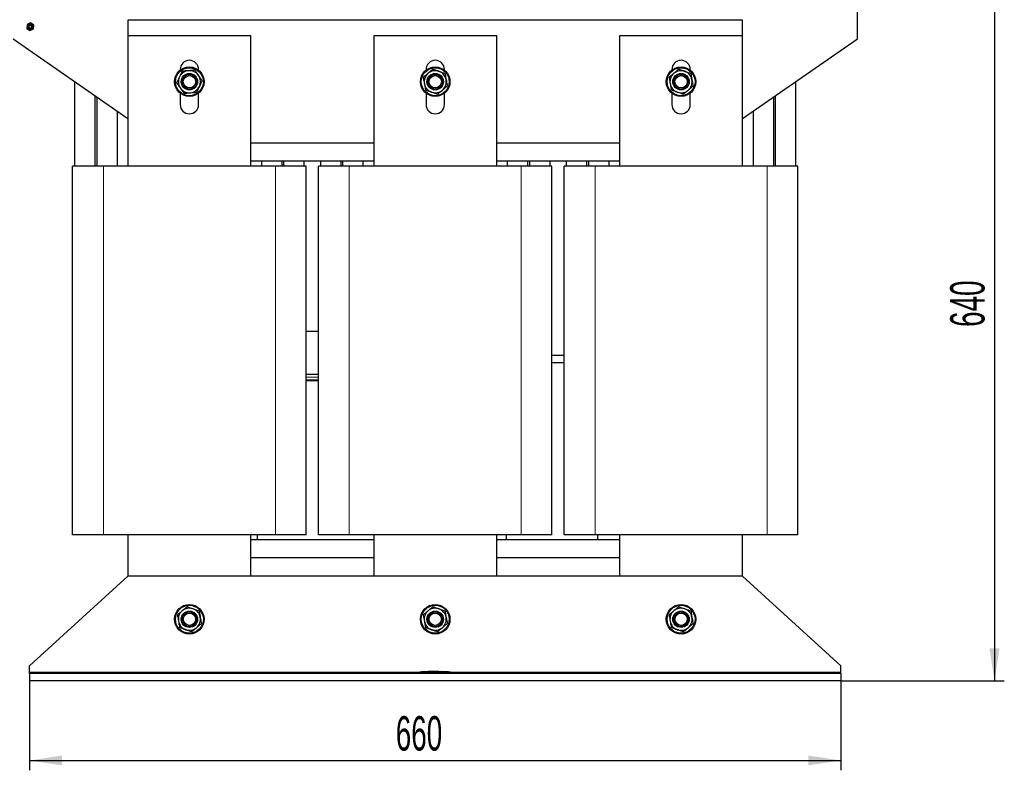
# Model space of a CAD drawing. Header units: millimetres. Extents: x 5 to 418, y 2 to 292.
# Tile 12 of 40: x 69 to 169, y 166 to 243. Entities that reach past the tile are written whole.
import ezdxf

# ---------------------------------------------------------------- set-up
doc = ezdxf.new("R2010")
doc.units = ezdxf.units.MM
doc.layers.add('SLD-0', color=7, linetype='Continuous')
doc.styles.add('SLDTEXTSTYLE0', font='TXT', dxfattribs={"width": 0.605})
doc.dimstyles.new('SLDDIMSTYLE0', dxfattribs={"dimtxt": 3.5, "dimasz": 3.302, "dimexe": 0, "dimexo": 0.0625, "dimgap": 0.875, "dimtad": 1, "dimlfac": 8, "dimrnd": 1e-09, "dimzin": 12, "dimdsep": 46, "dimtxsty": 'SLDTEXTSTYLE0', "dimsah": 1, "dimcen": 0.09, "dimadec": 0, "dimazin": 3, "dimtfac": 1, "dimtofl": 0, "dimtmove": 0, "dimatfit": 3, "dimfxl": 1, "dimfrac": 2, "dimtolj": 1, "dimtzin": 12, "dimarcsym": 0})
doc.dimstyles.new('SLDDIMSTYLE1', dxfattribs={"dimtxt": 3.5, "dimasz": 3.302, "dimexe": 0, "dimexo": 0.0625, "dimgap": 0.875, "dimtad": 1, "dimdec": 0, "dimlfac": 8, "dimrnd": 1e-09, "dimzin": 12, "dimdsep": 46, "dimtxsty": 'SLDTEXTSTYLE0', "dimsah": 1, "dimcen": 0.09, "dimadec": 0, "dimazin": 3, "dimtfac": 1, "dimtofl": 0, "dimtmove": 0, "dimatfit": 3, "dimfxl": 1, "dimfrac": 2, "dimtolj": 1, "dimtzin": 12, "dimarcsym": 0})

# ---------------------------------------------------------------- blocks, each defined once
blk = doc.blocks.new('_D')
at = {"layer": 'SLD-0'}
for p, q in [((70.02, 175.58), (70.02, 166.47)), ((152.52, 175.58), (152.52, 166.47)), ((70.02, 167.47), (152.52, 167.47))]:
    blk.add_line(p, q, dxfattribs=at)
for points in [[(70.02, 167.47), (73.33, 166.97), (73.33, 167.98)], [(152.52, 167.47), (149.22, 167.98), (149.22, 166.97)]]:
    blk.add_solid(points, dxfattribs=at)
at = {"layer": 'SLD-0', "insert": (107.26, 171.98), "char_height": 3.5, "attachment_point": 1, "style": 'SLDTEXTSTYLE0'}
blk.add_mtext('660', dxfattribs=at)
blk = doc.blocks.new('_D_2')
at = {"layer": 'SLD-0', "color": 7}
for p, q in [((152.45, 255.55), (169.15, 255.55)), ((168.15, 255.55), (168.15, 175.58)), ((152.52, 175.58), (169.15, 175.58))]:
    blk.add_line(p, q, dxfattribs=at)
for points in [[(168.15, 255.55), (167.64, 252.24), (168.66, 252.24)], [(168.15, 175.58), (168.66, 178.88), (167.64, 178.88)]]:
    blk.add_solid(points, dxfattribs=at)
at = {"layer": 'SLD-0', "color": 7, "insert": (163.64, 211.55), "char_height": 3.5, "attachment_point": 1, "rotation": 90, "style": 'SLDTEXTSTYLE0'}
blk.add_mtext('640', dxfattribs=at)

msp = doc.modelspace()

# ---------------------------------------------------------------- linework, layer by layer
at = {"color": 7, "linetype": 'Continuous', "lineweight": 25}
for p, q in [((154.2112, 240.8546), (154.2112, 243.6671)), ((70.1221, 242.4657), (69.7618, 242.2991)), ((70.4465, 242.237), (70.1221, 242.4657)), ((142.5237, 242.7296), (80.0237, 242.7296)), ((80.0237, 242.7296), (80.0237, 241.1546)), ((142.5237, 241.1546), (142.5237, 242.7296)), ((69.7618, 242.2991), (69.726, 241.9038)), ((69.726, 241.9038), (70.0504, 241.6751)), ((70.0504, 241.6751), (70.4107, 241.8417)), ((70.4107, 241.8417), (70.4465, 242.237)), ((68.3362, 240.8546), (80.0237, 232.7296)), ((92.5237, 241.1546), (80.0237, 241.1546)), ((80.0237, 241.1546), (80.0237, 227.9046)), ((92.5237, 227.9046), (92.5237, 241.1546)), ((117.5237, 241.1546), (105.0237, 241.1546)), ((105.0237, 241.1546), (105.0237, 227.9046)), ((117.5237, 227.9046), (117.5237, 241.1546)), ((130.0237, 241.1546), (130.0237, 227.9046)), ((142.5237, 241.1546), (130.0237, 241.1546)), ((142.5237, 227.9046), (142.5237, 241.1546)), ((142.5237, 232.7296), (154.2112, 240.8546)), ((85.3362, 237.7171), (85.3362, 237.6505)), ((87.2112, 237.6505), (87.2112, 237.7171)), ((110.3362, 237.7171), (110.3362, 237.6505)), ((112.2112, 237.6505), (112.2112, 237.7171)), ((135.3362, 237.7171), (135.3362, 237.6505)), ((137.2112, 237.6505), (137.2112, 237.7171)), ((74.5987, 236.501), (74.5987, 227.9046)), ((147.9487, 227.9046), (147.9487, 236.501)), ((76.6987, 227.9046), (76.6987, 235.0411)), ((76.8487, 234.9368), (76.8487, 227.9046)), ((85.3362, 235.3087), (85.3362, 234.1546)), ((87.2112, 234.1546), (87.2112, 235.3087)), ((110.3362, 235.3087), (110.3362, 234.1546)), ((112.2112, 234.1546), (112.2112, 235.3087)), ((135.3362, 235.3087), (135.3362, 234.1546)), ((137.2112, 234.1546), (137.2112, 235.3087)), ((145.6987, 227.9046), (145.6987, 234.9368)), ((145.8487, 235.0411), (145.8487, 227.9046)), ((78.9487, 227.9046), (78.9487, 233.4769)), ((143.5987, 233.4769), (143.5987, 227.9046)), ((105.0237, 230.2296), (92.5237, 230.2296)), ((130.0237, 230.2296), (117.5237, 230.2296)), ((105.0237, 228.4046), (92.5237, 228.4046)), ((93.5987, 228.4046), (93.5987, 227.9046)), ((95.6987, 227.9046), (95.6987, 228.4046)), ((95.8487, 228.4046), (95.8487, 227.9046)), ((97.9487, 227.9046), (97.9487, 228.4046)), ((99.5987, 228.4046), (99.5987, 227.9046)), ((101.6987, 227.9046), (101.6987, 228.4046)), ((101.8487, 228.4046), (101.8487, 227.9046)), ((103.9487, 227.9046), (103.9487, 228.4046)), ((130.0237, 228.4046), (117.5237, 228.4046)), ((118.5987, 228.4046), (118.5987, 227.9046)), ((120.6987, 227.9046), (120.6987, 228.4046)), ((120.8487, 228.4046), (120.8487, 227.9046)), ((122.9487, 227.9046), (122.9487, 228.4046)), ((124.5987, 228.4046), (124.5987, 227.9046)), ((126.6987, 227.9046), (126.6987, 228.4046)), ((126.8487, 228.4046), (126.8487, 227.9046)), ((128.9487, 227.9046), (128.9487, 228.4046)), ((74.3987, 190.4046), (74.3987, 227.9046)), ((77.5237, 227.9046), (74.3987, 227.9046)), ((95.0237, 227.9046), (77.5237, 227.9046)), ((98.1487, 227.9046), (95.0237, 227.9046)), ((98.1487, 190.4046), (98.1487, 227.9046)), ((99.3987, 190.4046), (99.3987, 227.9046)), ((102.5237, 227.9046), (99.3987, 227.9046)), ((120.0237, 227.9046), (102.5237, 227.9046)), ((123.1487, 227.9046), (120.0237, 227.9046)), ((123.1487, 190.4046), (123.1487, 227.9046)), ((124.3987, 190.4046), (124.3987, 227.9046)), ((127.5237, 227.9046), (124.3987, 227.9046)), ((145.0237, 227.9046), (127.5237, 227.9046)), ((148.1487, 227.9046), (145.0237, 227.9046)), ((148.1487, 190.4046), (148.1487, 227.9046)), ((99.3987, 211.0796), (98.1487, 211.0796)), ((124.3987, 208.6421), (123.1487, 208.6421)), ((123.1487, 207.9421), (124.3987, 207.9421)), ((99.3987, 206.7046), (98.1487, 206.7046)), ((99.3987, 206.0546), (98.1487, 206.0546)), ((77.5237, 190.4046), (74.3987, 190.4046)), ((95.0237, 190.4046), (77.5237, 190.4046)), ((80.0237, 190.4046), (80.0237, 186.2046)), ((92.5237, 186.2046), (92.5237, 190.4046)), ((93.1487, 190.4046), (93.1487, 189.9046)), ((98.1487, 190.4046), (95.0237, 190.4046)), ((102.5237, 190.4046), (99.3987, 190.4046)), ((120.0237, 190.4046), (102.5237, 190.4046)), ((105.0237, 190.4046), (105.0237, 186.2046)), ((117.5237, 186.2046), (117.5237, 190.4046)), ((118.5237, 189.9046), (118.5237, 190.4046)), ((123.1487, 190.4046), (120.0237, 190.4046)), ((127.5237, 190.4046), (124.3987, 190.4046)), ((145.0237, 190.4046), (127.5237, 190.4046)), ((127.7737, 190.4046), (127.7737, 189.9046)), ((130.0237, 190.4046), (130.0237, 186.2046)), ((142.5237, 186.2046), (142.5237, 190.4046)), ((148.1487, 190.4046), (145.0237, 190.4046)), ((105.0237, 189.9046), (92.5237, 189.9046)), ((130.0237, 189.9046), (117.5237, 189.9046)), ((105.0237, 188.0796), (92.5237, 188.0796)), ((130.0237, 188.0796), (117.5237, 188.0796)), ((80.0237, 186.2046), (70.0237, 177.0796)), ((142.5237, 186.2046), (80.0237, 186.2046)), ((152.5237, 177.0796), (142.5237, 186.2046)), ((70.0237, 176.4546), (70.0237, 177.0796)), ((70.0237, 176.3296), (70.0237, 176.4546)), ((152.5237, 176.3296), (70.0237, 176.3296)), ((70.0237, 176.3296), (70.0237, 175.5796)), ((109.6487, 176.3296), (109.6487, 176.3686)), ((109.885, 176.4674), (109.712, 176.4586)), ((110.1599, 176.4808), (109.868, 176.4709)), ((109.8849, 176.4656), (110.1597, 176.4747)), ((110.1597, 176.4722), (109.8849, 176.4631)), ((109.8849, 176.4656), (109.8849, 176.4631)), ((110.1597, 176.4876), (110.4623, 176.4829)), ((110.1597, 176.4747), (110.1597, 176.4722)), ((110.4623, 176.4804), (110.1714, 176.4849)), ((110.5437, 176.494), (110.2954, 176.4855)), ((110.4623, 176.4829), (111.65, 176.4907)), ((111.65, 176.4882), (110.4623, 176.4804)), ((110.4623, 176.4829), (110.4623, 176.4804)), ((110.8006, 176.5109), (110.5423, 176.5023)), ((111.112, 176.5179), (111.7593, 176.5123)), ((111.112, 176.5115), (111.112, 176.5179)), ((111.381, 176.5131), (111.112, 176.5154)), ((111.65, 176.5087), (111.112, 176.5115)), ((111.65, 176.4907), (111.65, 176.4882)), ((111.7593, 176.5123), (111.7593, 176.505)), ((111.7593, 176.4892), (112.4689, 176.4721)), ((111.7593, 176.4892), (111.7593, 176.4867)), ((112.4689, 176.4696), (111.7593, 176.4867)), ((112.6305, 176.4717), (111.7741, 176.5023)), ((112.0642, 176.5023), (112.0642, 176.4975)), ((112.2818, 176.4926), (112.0642, 176.5023)), ((112.0642, 176.4998), (112.2818, 176.4901)), ((112.0642, 176.4975), (112.2818, 176.4888)), ((112.3615, 176.4848), (112.3615, 176.4873)), ((112.6648, 176.4685), (112.6648, 176.466)), ((112.8355, 176.4586), (112.6648, 176.4667)), ((112.8987, 176.3296), (112.8987, 176.3686)), ((152.5237, 176.4546), (152.5237, 177.0796)), ((152.5237, 176.3296), (152.5237, 176.4546)), ((152.5237, 176.3296), (152.5237, 175.5796)), ((152.5237, 175.5796), (70.0237, 175.5796))]:
    msp.add_line(p, q, dxfattribs=at)
at = {"color": 7, "linetype": 'Continuous', "lineweight": 18}
for p, q in [((77.5237, 190.4046), (77.5237, 227.9046)), ((95.0237, 190.4046), (95.0237, 227.9046)), ((102.5237, 190.4046), (102.5237, 227.9046)), ((120.0237, 190.4046), (120.0237, 227.9046)), ((127.5237, 190.4046), (127.5237, 227.9046)), ((145.0237, 190.4046), (145.0237, 227.9046)), ((99.3987, 206.4546), (98.1487, 206.4546)), ((99.3987, 206.1796), (98.1487, 206.1796)), ((109.706, 176.4546), (70.0237, 176.4546)), ((109.7727, 176.4561), (109.7737, 176.3686)), ((109.7737, 176.3296), (109.7737, 176.3686)), ((112.2818, 176.4926), (112.2818, 176.4901)), ((112.4689, 176.4721), (112.4689, 176.4696)), ((112.7748, 176.4561), (112.7737, 176.3686)), ((112.7737, 176.3296), (112.7737, 176.3686)), ((152.5237, 176.4546), (112.8415, 176.4546))]:
    msp.add_line(p, q, dxfattribs=at)
at = {"color": 7, "linetype": 'Continuous', "lineweight": 25}
for centre, radius in [((70.0862, 242.0704), 0.2875), ((70.0862, 242.0704), 0.1875), ((70.0862, 242.0704), 0.1492), ((86.2737, 236.4796), 1.5), ((86.2737, 236.4796), 1.4219), ((111.2737, 236.4796), 1.5), ((111.2737, 236.4796), 1.4219), ((136.2737, 236.4796), 1.5), ((136.2737, 236.4796), 1.4219), ((86.2737, 236.4796), 0.8367), ((86.2737, 236.4796), 0.75), ((86.2737, 236.4796), 0.625), ((111.2737, 236.4796), 0.8367), ((111.2737, 236.4796), 0.75), ((111.2737, 236.4796), 0.625), ((136.2737, 236.4796), 0.8367), ((136.2737, 236.4796), 0.75), ((136.2737, 236.4796), 0.625), ((86.2737, 181.8296), 1.5), ((86.2737, 181.8296), 1.4219), ((111.2737, 181.8296), 1.5), ((111.2737, 181.8296), 1.4219), ((136.2737, 181.8296), 1.5), ((136.2737, 181.8296), 1.4219), ((86.2737, 181.8296), 0.8367), ((86.2737, 181.8296), 0.75), ((86.2737, 181.8296), 0.625), ((111.2737, 181.8296), 0.8367), ((111.2737, 181.8296), 0.75), ((111.2737, 181.8296), 0.625), ((136.2737, 181.8296), 0.8367), ((136.2737, 181.8296), 0.75), ((136.2737, 181.8296), 0.625)]:
    msp.add_circle(centre, radius, dxfattribs=at)
for centre, radius, start, end in [((86.2737, 237.7171), 0.9375, 0, 180), ((111.2737, 237.7171), 0.9375, 0, 180), ((136.2737, 237.7171), 0.9375, 0, 180), ((86.2737, 236.4796), 1.125, 94.380706, 154.380706), ((86.2737, 236.4796), 1.125, 34.380706, 94.380706), ((111.2737, 236.4796), 1.125, 130.291325, 190.291325), ((111.2737, 236.4796), 1.125, 70.291325, 130.291325), ((111.2737, 236.4796), 1.125, 10.291325, 70.291325), ((136.2737, 236.4796), 1.125, 130.291325, 190.291325), ((136.2737, 236.4796), 1.125, 70.291325, 130.291325), ((136.2737, 236.4796), 1.125, 10.291325, 70.291325), ((86.2737, 236.4796), 1.125, 154.380706, 214.380706), ((86.2737, 236.4796), 1.125, 334.380706, 34.380706), ((111.2737, 236.4796), 1.125, 310.291325, 10.291325), ((136.2737, 236.4796), 1.125, 310.291325, 10.291325), ((86.2737, 236.4796), 1.125, 214.380706, 274.380706), ((86.2737, 236.4796), 1.125, 274.380706, 334.380706), ((111.2737, 236.4796), 1.125, 190.291325, 250.291325), ((111.2737, 236.4796), 1.125, 250.291325, 310.291325), ((136.2737, 236.4796), 1.125, 190.291325, 250.291325), ((136.2737, 236.4796), 1.125, 250.291325, 310.291325), ((86.2737, 234.1546), 0.9375, 180, 0), ((111.2737, 234.1546), 0.9375, 180, 0), ((136.2737, 234.1546), 0.9375, 180, 0), ((86.2737, 181.8296), 1.125, 130.291325, 190.291325), ((86.2737, 181.8296), 1.125, 70.291325, 130.291325), ((86.2737, 181.8296), 1.125, 10.291325, 70.291325), ((111.2737, 181.8296), 1.125, 130.291325, 190.291325), ((111.2737, 181.8296), 1.125, 70.291325, 130.291325), ((111.2737, 181.8296), 1.125, 10.291325, 70.291325), ((136.2737, 181.8296), 1.125, 130.291325, 190.291325), ((136.2737, 181.8296), 1.125, 70.291325, 130.291325), ((136.2737, 181.8296), 1.125, 10.291325, 70.291325), ((86.2737, 181.8296), 1.125, 190.291325, 250.291325), ((86.2737, 181.8296), 1.125, 310.291325, 10.291325), ((111.2737, 181.8296), 1.125, 190.291325, 250.291325), ((111.2737, 181.8296), 1.125, 310.291325, 10.291325), ((136.2737, 181.8296), 1.125, 190.291325, 250.291325), ((136.2737, 181.8296), 1.125, 310.291325, 10.291325), ((86.2737, 181.8296), 1.125, 250.291325, 310.291325), ((111.2737, 181.8296), 1.125, 250.291325, 310.291325), ((136.2737, 181.8296), 1.125, 250.291325, 310.291325), ((109.7362, 176.3725), 0.0875, 93.308358, 180.001701), ((112.8112, 176.3725), 0.0875, 359.998284, 86.658763)]:
    msp.add_arc(centre, radius, start, end, dxfattribs=at)
at = {"color": 7, "linetype": 'Continuous', "lineweight": 18}
for centre, start, end in [((109.7362, 176.3686), 90.990495, 179.998049), ((112.8113, 176.3686), 0.001948, 89.00993)]:
    msp.add_arc(centre, 0.0875, start, end, dxfattribs=at)
at = {"color": 7, "linetype": 'Continuous', "lineweight": 25}
for points, knots in [([(85.5402, 237.5517), (85.4696, 237.4045), (85.377, 237.2114), (85.282, 237.0132), (85.2593, 236.966)], [0, 0, 0, 0, 0.76189818, 1, 1, 1, 1]), ([(86.1878, 237.6013), (86.1725, 237.6001), (86.0562, 237.5912), (85.837, 237.5744), (85.6397, 237.5593), (85.5402, 237.5517)], [0, 0, 0, 0, 0.07009003, 0.53078443, 1, 1, 1, 1]), ([(86.8354, 237.6509), (86.7303, 237.6429), (86.518, 237.6266), (86.2985, 237.6098), (86.1878, 237.6013)], [0, 0, 0, 0, 0.49545796, 1, 1, 1, 1]), ([(86.8354, 237.6509), (86.895, 237.5639), (87.0152, 237.3882), (87.1395, 237.2065), (87.2022, 237.1149)], [0, 0, 0, 0, 0.49545796, 1, 1, 1, 1]), ([(110.5462, 237.3377), (110.5345, 237.3278), (110.4456, 237.2524), (110.2779, 237.1102), (110.127, 236.9822), (110.0508, 236.9177)], [0, 0, 0, 0, 0.070090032, 0.530784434, 1, 1, 1, 1]), ([(111.0417, 237.7577), (110.9612, 237.6895), (110.7988, 237.5518), (110.6309, 237.4095), (110.5462, 237.3377)], [0, 0, 0, 0, 0.49545796, 1, 1, 1, 1]), ([(111.0417, 237.7577), (111.141, 237.7222), (111.3414, 237.6504), (111.5486, 237.5761), (111.6531, 237.5387)], [0, 0, 0, 0, 0.49545796, 1, 1, 1, 1]), ([(111.6531, 237.5387), (111.6676, 237.5335), (111.7774, 237.4942), (111.9843, 237.42), (112.1706, 237.3533), (112.2646, 237.3197)], [0, 0, 0, 0, 0.07009003, 0.53078443, 1, 1, 1, 1]), ([(112.2646, 237.3197), (112.2938, 237.1591), (112.332, 236.9483), (112.3713, 236.7321), (112.3806, 236.6806)], [0, 0, 0, 0, 0.76189818, 1, 1, 1, 1]), ([(135.5462, 237.3377), (135.5345, 237.3278), (135.4456, 237.2524), (135.2779, 237.1102), (135.127, 236.9822), (135.0508, 236.9177)], [0, 0, 0, 0, 0.07009003, 0.53078443, 1, 1, 1, 1]), ([(136.0417, 237.7577), (135.9612, 237.6895), (135.7988, 237.5518), (135.6309, 237.4095), (135.5462, 237.3377)], [0, 0, 0, 0, 0.49545796, 1, 1, 1, 1]), ([(136.0417, 237.7577), (136.141, 237.7222), (136.3414, 237.6504), (136.5486, 237.5761), (136.6531, 237.5387)], [0, 0, 0, 0, 0.49545796, 1, 1, 1, 1]), ([(136.6531, 237.5387), (136.6676, 237.5335), (136.7774, 237.4942), (136.9843, 237.42), (137.1706, 237.3533), (137.2646, 237.3197)], [0, 0, 0, 0, 0.07009003, 0.53078443, 1, 1, 1, 1]), ([(137.2646, 237.3197), (137.2938, 237.1591), (137.332, 236.9483), (137.3713, 236.7321), (137.3806, 236.6806)], [0, 0, 0, 0, 0.76189818, 1, 1, 1, 1]), ([(85.2593, 236.966), (85.1851, 236.8112), (85.09, 236.6129), (84.9985, 236.4221), (84.9785, 236.3804)], [0, 0, 0, 0, 0.78104759, 1, 1, 1, 1]), ([(85.3453, 235.8443), (85.3366, 235.857), (85.2707, 235.9532), (85.1466, 236.1347), (85.0349, 236.298), (84.9785, 236.3804)], [0, 0, 0, 0, 0.07009003, 0.53078443, 1, 1, 1, 1]), ([(87.2022, 237.1149), (87.2109, 237.1022), (87.2767, 237.0059), (87.4009, 236.8245), (87.5126, 236.6612), (87.569, 236.5788)], [0, 0, 0, 0, 0.07009003, 0.53078443, 1, 1, 1, 1]), ([(87.569, 236.5788), (87.4984, 236.4317), (87.4058, 236.2385), (87.3108, 236.0403), (87.2881, 235.9932)], [0, 0, 0, 0, 0.761898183, 1, 1, 1, 1]), ([(110.0508, 236.9177), (110.08, 236.7571), (110.1182, 236.5464), (110.1575, 236.3301), (110.1668, 236.2786)], [0, 0, 0, 0, 0.76189818, 1, 1, 1, 1]), ([(112.3806, 236.6806), (112.4113, 236.5116), (112.4506, 236.2952), (112.4884, 236.0871), (112.4967, 236.0415)], [0, 0, 0, 0, 0.78104759, 1, 1, 1, 1]), ([(135.0508, 236.9177), (135.08, 236.7571), (135.1182, 236.5464), (135.1575, 236.3301), (135.1668, 236.2786)], [0, 0, 0, 0, 0.76189818, 1, 1, 1, 1]), ([(137.3806, 236.6806), (137.4113, 236.5116), (137.4506, 236.2952), (137.4884, 236.0871), (137.4967, 236.0415)], [0, 0, 0, 0, 0.78104759, 1, 1, 1, 1]), ([(85.7121, 235.3083), (85.6525, 235.3953), (85.5323, 235.571), (85.408, 235.7527), (85.3453, 235.8443)], [0, 0, 0, 0, 0.49545796, 1, 1, 1, 1]), ([(85.7121, 235.3083), (85.8172, 235.3163), (86.0295, 235.3326), (86.249, 235.3494), (86.3597, 235.3579)], [0, 0, 0, 0, 0.49545796, 1, 1, 1, 1]), ([(86.3597, 235.3579), (86.375, 235.3591), (86.4913, 235.368), (86.7105, 235.3848), (86.9078, 235.3999), (87.0073, 235.4075)], [0, 0, 0, 0, 0.070090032, 0.530784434, 1, 1, 1, 1]), ([(87.2881, 235.9932), (87.2139, 235.8383), (87.1188, 235.64), (87.0273, 235.4493), (87.0073, 235.4075)], [0, 0, 0, 0, 0.78104759, 1, 1, 1, 1]), ([(110.1668, 236.2786), (110.1975, 236.1096), (110.2368, 235.8932), (110.2746, 235.6851), (110.2829, 235.6395)], [0, 0, 0, 0, 0.781047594, 1, 1, 1, 1]), ([(110.8944, 235.4205), (110.8799, 235.4257), (110.7701, 235.465), (110.5632, 235.5391), (110.3769, 235.6059), (110.2829, 235.6395)], [0, 0, 0, 0, 0.07009003, 0.53078443, 1, 1, 1, 1]), ([(111.5058, 235.2015), (111.4065, 235.237), (111.2061, 235.3088), (110.9989, 235.3831), (110.8944, 235.4205)], [0, 0, 0, 0, 0.49545796, 1, 1, 1, 1]), ([(111.5058, 235.2015), (111.5863, 235.2697), (111.7487, 235.4073), (111.9166, 235.5497), (112.0013, 235.6215)], [0, 0, 0, 0, 0.49545796, 1, 1, 1, 1]), ([(112.0013, 235.6215), (112.013, 235.6314), (112.1019, 235.7068), (112.2696, 235.849), (112.4205, 235.9769), (112.4967, 236.0415)], [0, 0, 0, 0, 0.07009003, 0.53078443, 1, 1, 1, 1]), ([(135.1668, 236.2786), (135.1975, 236.1096), (135.2368, 235.8932), (135.2746, 235.6851), (135.2829, 235.6395)], [0, 0, 0, 0, 0.78104759, 1, 1, 1, 1]), ([(135.8944, 235.4205), (135.8799, 235.4257), (135.7701, 235.465), (135.5632, 235.5391), (135.3769, 235.6059), (135.2829, 235.6395)], [0, 0, 0, 0, 0.07009003, 0.53078443, 1, 1, 1, 1]), ([(136.5058, 235.2015), (136.4065, 235.237), (136.2061, 235.3088), (135.9989, 235.3831), (135.8944, 235.4205)], [0, 0, 0, 0, 0.49545796, 1, 1, 1, 1]), ([(136.5058, 235.2015), (136.5863, 235.2697), (136.7487, 235.4073), (136.9166, 235.5497), (137.0013, 235.6215)], [0, 0, 0, 0, 0.49545796, 1, 1, 1, 1]), ([(137.0013, 235.6215), (137.013, 235.6314), (137.1019, 235.7068), (137.2696, 235.849), (137.4205, 235.9769), (137.4967, 236.0415)], [0, 0, 0, 0, 0.07009003, 0.53078443, 1, 1, 1, 1]), ([(85.5462, 182.6877), (85.5345, 182.6778), (85.4456, 182.6024), (85.2779, 182.4602), (85.127, 182.3322), (85.0508, 182.2677)], [0, 0, 0, 0, 0.07009003, 0.53078443, 1, 1, 1, 1]), ([(85.0508, 182.2677), (85.08, 182.1071), (85.1182, 181.8964), (85.1575, 181.6801), (85.1668, 181.6286)], [0, 0, 0, 0, 0.76189818, 1, 1, 1, 1]), ([(86.0417, 183.1077), (85.9612, 183.0395), (85.7988, 182.9018), (85.6309, 182.7595), (85.5462, 182.6877)], [0, 0, 0, 0, 0.49545796, 1, 1, 1, 1]), ([(86.0417, 183.1077), (86.141, 183.0722), (86.3414, 183.0004), (86.5486, 182.9261), (86.6531, 182.8887)], [0, 0, 0, 0, 0.49545796, 1, 1, 1, 1]), ([(86.6531, 182.8887), (86.6676, 182.8835), (86.7774, 182.8442), (86.9843, 182.77), (87.1706, 182.7033), (87.2646, 182.6697)], [0, 0, 0, 0, 0.07009003, 0.53078443, 1, 1, 1, 1]), ([(87.2646, 182.6697), (87.2938, 182.5091), (87.332, 182.2983), (87.3713, 182.0821), (87.3806, 182.0306)], [0, 0, 0, 0, 0.76189818, 1, 1, 1, 1]), ([(110.5462, 182.6877), (110.5345, 182.6778), (110.4456, 182.6024), (110.2779, 182.4602), (110.127, 182.3322), (110.0508, 182.2677)], [0, 0, 0, 0, 0.07009003, 0.53078443, 1, 1, 1, 1]), ([(110.0508, 182.2677), (110.08, 182.1071), (110.1182, 181.8964), (110.1575, 181.6801), (110.1668, 181.6286)], [0, 0, 0, 0, 0.761898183, 1, 1, 1, 1]), ([(111.0417, 183.1077), (110.9612, 183.0395), (110.7988, 182.9018), (110.6309, 182.7595), (110.5462, 182.6877)], [0, 0, 0, 0, 0.49545796, 1, 1, 1, 1]), ([(111.0417, 183.1077), (111.141, 183.0722), (111.3414, 183.0004), (111.5486, 182.9261), (111.6531, 182.8887)], [0, 0, 0, 0, 0.49545796, 1, 1, 1, 1]), ([(111.6531, 182.8887), (111.6676, 182.8835), (111.7774, 182.8442), (111.9843, 182.77), (112.1706, 182.7033), (112.2646, 182.6697)], [0, 0, 0, 0, 0.07009003, 0.53078443, 1, 1, 1, 1]), ([(112.2646, 182.6697), (112.2938, 182.5091), (112.332, 182.2983), (112.3713, 182.0821), (112.3806, 182.0306)], [0, 0, 0, 0, 0.76189818, 1, 1, 1, 1]), ([(135.5462, 182.6877), (135.5345, 182.6778), (135.4456, 182.6024), (135.2779, 182.4602), (135.127, 182.3322), (135.0508, 182.2677)], [0, 0, 0, 0, 0.07009003, 0.53078443, 1, 1, 1, 1]), ([(135.0508, 182.2677), (135.08, 182.1071), (135.1182, 181.8964), (135.1575, 181.6801), (135.1668, 181.6286)], [0, 0, 0, 0, 0.76189818, 1, 1, 1, 1]), ([(136.0417, 183.1077), (135.9612, 183.0395), (135.7988, 182.9018), (135.6309, 182.7595), (135.5462, 182.6877)], [0, 0, 0, 0, 0.49545796, 1, 1, 1, 1]), ([(136.0417, 183.1077), (136.141, 183.0722), (136.3414, 183.0004), (136.5486, 182.9261), (136.6531, 182.8887)], [0, 0, 0, 0, 0.49545796, 1, 1, 1, 1]), ([(136.6531, 182.8887), (136.6676, 182.8835), (136.7774, 182.8442), (136.9843, 182.77), (137.1706, 182.7033), (137.2646, 182.6697)], [0, 0, 0, 0, 0.07009003, 0.53078443, 1, 1, 1, 1]), ([(137.2646, 182.6697), (137.2938, 182.5091), (137.332, 182.2983), (137.3713, 182.0821), (137.3806, 182.0306)], [0, 0, 0, 0, 0.76189818, 1, 1, 1, 1]), ([(85.1668, 181.6286), (85.1975, 181.4596), (85.2368, 181.2432), (85.2746, 181.0351), (85.2829, 180.9895)], [0, 0, 0, 0, 0.78104759, 1, 1, 1, 1]), ([(87.0013, 180.9715), (87.013, 180.9814), (87.1019, 181.0568), (87.2696, 181.199), (87.4205, 181.3269), (87.4967, 181.3915)], [0, 0, 0, 0, 0.07009003, 0.53078443, 1, 1, 1, 1]), ([(87.3806, 182.0306), (87.4113, 181.8616), (87.4506, 181.6452), (87.4884, 181.4371), (87.4967, 181.3915)], [0, 0, 0, 0, 0.78104759, 1, 1, 1, 1]), ([(110.1668, 181.6286), (110.1975, 181.4596), (110.2368, 181.2432), (110.2746, 181.0351), (110.2829, 180.9895)], [0, 0, 0, 0, 0.781047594, 1, 1, 1, 1]), ([(112.0013, 180.9715), (112.013, 180.9814), (112.1019, 181.0568), (112.2696, 181.199), (112.4205, 181.3269), (112.4967, 181.3915)], [0, 0, 0, 0, 0.070090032, 0.530784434, 1, 1, 1, 1]), ([(112.3806, 182.0306), (112.4113, 181.8616), (112.4506, 181.6452), (112.4884, 181.4371), (112.4967, 181.3915)], [0, 0, 0, 0, 0.78104759, 1, 1, 1, 1]), ([(135.1668, 181.6286), (135.1975, 181.4596), (135.2368, 181.2432), (135.2746, 181.0351), (135.2829, 180.9895)], [0, 0, 0, 0, 0.78104759, 1, 1, 1, 1]), ([(137.0013, 180.9715), (137.013, 180.9814), (137.1019, 181.0568), (137.2696, 181.199), (137.4205, 181.3269), (137.4967, 181.3915)], [0, 0, 0, 0, 0.07009003, 0.53078443, 1, 1, 1, 1]), ([(137.3806, 182.0306), (137.4113, 181.8616), (137.4506, 181.6452), (137.4884, 181.4371), (137.4967, 181.3915)], [0, 0, 0, 0, 0.78104759, 1, 1, 1, 1]), ([(85.8944, 180.7705), (85.8799, 180.7757), (85.7701, 180.815), (85.5632, 180.8891), (85.3769, 180.9559), (85.2829, 180.9895)], [0, 0, 0, 0, 0.07009003, 0.53078443, 1, 1, 1, 1]), ([(86.5058, 180.5515), (86.4065, 180.587), (86.2061, 180.6588), (85.9989, 180.7331), (85.8944, 180.7705)], [0, 0, 0, 0, 0.49545796, 1, 1, 1, 1]), ([(86.5058, 180.5515), (86.5863, 180.6197), (86.7487, 180.7573), (86.9166, 180.8997), (87.0013, 180.9715)], [0, 0, 0, 0, 0.49545796, 1, 1, 1, 1]), ([(110.8944, 180.7705), (110.8799, 180.7757), (110.7701, 180.815), (110.5632, 180.8891), (110.3769, 180.9559), (110.2829, 180.9895)], [0, 0, 0, 0, 0.07009003, 0.53078443, 1, 1, 1, 1]), ([(111.5058, 180.5515), (111.4065, 180.587), (111.2061, 180.6588), (110.9989, 180.7331), (110.8944, 180.7705)], [0, 0, 0, 0, 0.49545796, 1, 1, 1, 1]), ([(111.5058, 180.5515), (111.5863, 180.6197), (111.7487, 180.7573), (111.9166, 180.8997), (112.0013, 180.9715)], [0, 0, 0, 0, 0.49545796, 1, 1, 1, 1]), ([(135.8944, 180.7705), (135.8799, 180.7757), (135.7701, 180.815), (135.5632, 180.8891), (135.3769, 180.9559), (135.2829, 180.9895)], [0, 0, 0, 0, 0.070090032, 0.530784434, 1, 1, 1, 1]), ([(136.5058, 180.5515), (136.4065, 180.587), (136.2061, 180.6588), (135.9989, 180.7331), (135.8944, 180.7705)], [0, 0, 0, 0, 0.49545796, 1, 1, 1, 1]), ([(136.5058, 180.5515), (136.5863, 180.6197), (136.7487, 180.7573), (136.9166, 180.8997), (137.0013, 180.9715)], [0, 0, 0, 0, 0.49545796, 1, 1, 1, 1]), ([(109.6487, 176.3686), (109.6487, 176.3701), (109.6487, 176.3724), (109.6487, 176.3721), (109.6487, 176.372)], [0, 0, 0, 0, 0.637797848, 1, 1, 1, 1]), ([(111.5853, 176.509), (111.4875, 176.5138), (111.2261, 176.5266), (110.9646, 176.5119), (110.8009, 176.5027)], [0, 0, 0, 0, 0.37404129, 1, 1, 1, 1]), ([(112.361, 176.4875), (112.359, 176.4878), (112.3552, 176.4883), (112.3389, 176.4894), (112.3167, 176.4908), (112.2964, 176.4918), (112.2846, 176.4924), (112.2818, 176.4926)], [0, 0, 0, 0, 0.231381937, 0.462954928, 0.694761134, 0.926765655, 1, 1, 1, 1]), ([(112.2818, 176.4901), (112.2908, 176.4896), (112.3087, 176.4887), (112.3326, 176.4873), (112.3505, 176.4861), (112.3606, 176.4853), (112.3605, 176.485), (112.3605, 176.4848)], [0, 0, 0, 0, 0.2150885, 0.43017669, 0.64524973, 0.86017142, 1, 1, 1, 1]), ([(112.2818, 176.4888), (112.2907, 176.4884), (112.3086, 176.4877), (112.3326, 176.4871), (112.3504, 176.4868), (112.3605, 176.4869), (112.3605, 176.4872), (112.3605, 176.4873)], [0, 0, 0, 0, 0.21478906, 0.42958514, 0.64422081, 0.85873294, 1, 1, 1, 1]), ([(112.4689, 176.4721), (112.4927, 176.4715), (112.5403, 176.4701), (112.6034, 176.4691), (112.6444, 176.4686), (112.6596, 176.4685), (112.6648, 176.4685)], [0, 0, 0, 0, 0.28512532, 0.57025159, 0.85535534, 1, 1, 1, 1]), ([(112.6648, 176.466), (112.6536, 176.466), (112.6312, 176.4662), (112.5736, 176.4671), (112.5167, 176.4682), (112.481, 176.4693), (112.4689, 176.4696)], [0, 0, 0, 0, 0.28505196, 0.57010204, 0.85519148, 1, 1, 1, 1]), ([(112.6648, 176.4685), (112.6795, 176.4683), (112.699, 176.4682), (112.694, 176.4689), (112.6928, 176.469)], [0, 0, 0, 0, 0.75978681, 1, 1, 1, 1]), ([(112.6925, 176.4665), (112.6937, 176.4663), (112.6979, 176.4657), (112.6785, 176.4659), (112.6648, 176.466)], [0, 0, 0, 0, 0.29063809, 1, 1, 1, 1]), ([(112.8987, 176.372), (112.8987, 176.3721), (112.8987, 176.3725), (112.8987, 176.3702), (112.8987, 176.3686)], [0, 0, 0, 0, 0.31878163, 1, 1, 1, 1])]:
    msp.add_open_spline(points, degree=3, knots=knots, dxfattribs=at)
at = {"color": 7, "linetype": 'Continuous', "lineweight": 18}
for points, knots in [([(109.7737, 176.3686), (109.7597, 176.3685), (109.7316, 176.3685), (109.6941, 176.3684), (109.6659, 176.3684), (109.6509, 176.3685), (109.6494, 176.3686), (109.6487, 176.3686)], [0, 0, 0, 0, 0.214672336, 0.429351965, 0.644026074, 0.858695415, 1, 1, 1, 1]), ([(109.7312, 176.4594), (109.7311, 176.4595), (109.7309, 176.4597), (109.7332, 176.4575), (109.7347, 176.4561)], [0, 0, 0, 0, 0.36212461, 1, 1, 1, 1]), ([(109.7347, 176.4561), (109.7349, 176.456), (109.7355, 176.456), (109.7401, 176.4559), (109.7487, 176.4559), (109.76, 176.4559), (109.7685, 176.456), (109.7727, 176.4561)], [0, 0, 0, 0, 0.1406569, 0.35550383, 0.57103286, 0.78617163, 1, 1, 1, 1]), ([(109.7727, 176.4561), (110.2731, 176.4605), (111.2738, 176.4694), (112.2745, 176.4605), (112.7748, 176.4561)], [0, 0, 0, 0, 0.50003916, 1, 1, 1, 1]), ([(112.7737, 176.3686), (112.2738, 176.3734), (111.2738, 176.3831), (110.2738, 176.3734), (109.7737, 176.3686)], [0, 0, 0, 0, 0.49996096, 1, 1, 1, 1]), ([(112.8987, 176.3686), (112.8974, 176.3685), (112.8946, 176.3685), (112.8731, 176.3684), (112.8413, 176.3684), (112.8062, 176.3685), (112.783, 176.3686), (112.7737, 176.3686)], [0, 0, 0, 0, 0.21467278, 0.42935247, 0.64402667, 0.85869576, 1, 1, 1, 1]), ([(112.7748, 176.4561), (112.7776, 176.456), (112.7846, 176.456), (112.7952, 176.4559), (112.8048, 176.4559), (112.8114, 176.4559), (112.8123, 176.456), (112.8128, 176.4561)], [0, 0, 0, 0, 0.14056682, 0.35532754, 0.57084354, 0.78604362, 1, 1, 1, 1]), ([(112.8128, 176.4561), (112.8144, 176.4576), (112.8167, 176.4598), (112.8164, 176.4595), (112.8163, 176.4594)], [0, 0, 0, 0, 0.68100332, 1, 1, 1, 1])]:
    msp.add_open_spline(points, degree=3, knots=knots, dxfattribs=at)

# ---------------------------------------------------------------- dimensions: what is measured, and where the dimension line sits
at = {"layer": 'SLD-0', "color": 7}
dim = msp.add_linear_dim(base=(168.1487, 175.5796), p1=(152.4487, 255.5452), p2=(152.5237, 175.5796), angle=90, dimstyle='SLDDIMSTYLE1', dxfattribs=at)
dim.commit()
dim.dimension.update_dxf_attribs({"geometry": '_D_2', "text_midpoint": (168.1487, 215.5624), "dimtype": 160})
at = {"layer": 'SLD-0'}
dim = msp.add_linear_dim(base=(152.5237, 167.4732), p1=(70.0237, 175.5796), p2=(152.5237, 175.5796), dimstyle='SLDDIMSTYLE0', dxfattribs=at)
dim.commit()
dim.dimension.update_dxf_attribs({"geometry": '_D', "text_midpoint": (111.2737, 167.4732), "dimtype": 160})

doc.saveas('drawing.dxf')
